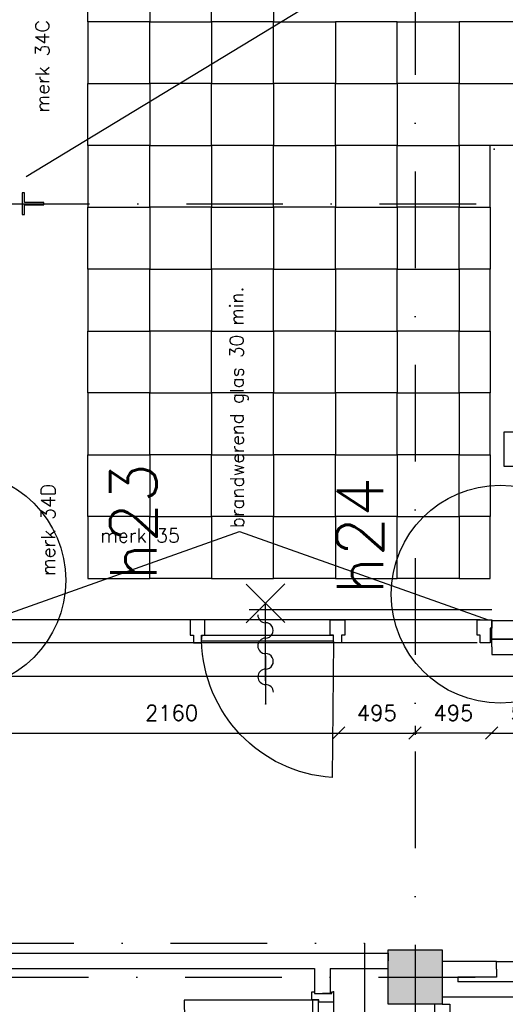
# Model space of a CAD drawing. Extents: x -33346 to 151546, y -8083 to 129543.
# Tile 28 of 68: x 37125 to 40265, y 37471 to 43836. Entities that reach past the tile are written whole.
import ezdxf

# ---------------------------------------------------------------- set-up
doc = ezdxf.new("R2010")
doc.units = 0
doc.header["$LTSCALE"] = 50
doc.header["$MEASUREMENT"] = 0
doc.header["$PDSIZE"] = -1
doc.linetypes.add('DASHDOT', pattern=[25, 12.5, -6.25, 0, -6.25])
doc.linetypes.add('XREF2$0$DASHDOT', pattern=[25, 12.5, -6.25, 0, -6.25])
doc.layers.get('0').update_dxf_attribs({"linetype": 'CONTINUOUS'})
doc.layers.get('DEFPOINTS').update_dxf_attribs({"linetype": 'CONTINUOUS'})
for name, color, linetype in [('_BESTAAND_ONGEWIJZIGD', 8, 'CONTINUOUS'), ('_BRANDCOMPART', 6, 'DASHDOT'), ('_DETAILNUMMERS', 4, 'CONTINUOUS'), ('_DETAILNUMMERSTEKST', 4, 'CONTINUOUS'), ('_KOLOMBESTAAND', 212, 'CONTINUOUS'), ('A--01A1_ACEER', 1, 'CONTINUOUS'), ('A--L21--', 3, 'CONTINUOUS'), ('A--L21A1_BUITENWAND', 1, 'CONTINUOUS'), ('A--L22A1_BINNENWAND', 1, 'CONTINUOUS'), ('A--L22A2_BINNENWAND', 2, 'CONTINUOUS'), ('A--L27A1_DAKEN', 1, 'CONTINUOUS'), ('A--L28--', 7, 'CONTINUOUS'), ('A--L28D4_KONSTRUKTIES', 4, 'CONTINUOUS'), ('A--L32--', 7, 'CONTINUOUS'), ('A--L32--_F-23-', 2, 'CONTINUOUS'), ('A--L32--_F123-', 1, 'CONTINUOUS'), ('A--L65--', 7, 'CONTINUOUS'), ('A--L65--_F-23-', 7, 'CONTINUOUS'), ('A--L65--_F123-', 7, 'CONTINUOUS'), ('A--M$1A-_F123-', 1, 'CONTINUOUS'), ('A--T01A-70_TEKST', 5, 'CONTINUOUS'), ('TEKST_KOZIJNMERK', 2, 'CONTINUOUS'), ('X--LR---_CP', 7, 'CONTINUOUS'), ('XREF2$0$A--L$7AC3-_STRAMIE', 3, 'XREF2$0$DASHDOT'), ('XREF2$0$A--T$7A8-_STRAMIEN', 8, 'XREF2$0$DASHDOT')]:
    doc.layers.add(name, color=color, linetype=linetype)
doc.styles.add('ALFA-0_25', font='ROMANS')
doc.styles.add('B-01', font='SIMPLEX.SHX', dxfattribs={"width": 0.8, "height": 4.5})
doc.styles.add('HIEMSTRA', font='romans.shx')
doc.linetypes.add('BATTING', pattern='A,0.0001,-0.1,[134,ltypeshp.shx,S=0.1,R=0,X=-0.1,Y=0],-0.2,[134,ltypeshp.shx,S=0.1,R=180,X=0.1,Y=0],-0.1', length=0.4001)
doc.dimstyles.get("Standard").update_dxf_attribs({"dimscale": 40, "dimtxt": 2.5, "dimasz": 2, "dimexe": 0.3, "dimexo": 0.3, "dimgap": 2, "dimtad": 1, "dimdec": 0, "dimzin": 0, "dimtxsty": 'HIEMSTRA', "dimblk1": 'OBLIQUE', "dimblk2": 'OBLIQUE', "dimsah": 1, "dimcen": -0.09, "dimdle": 0.3, "dimse1": 1, "dimclrd": 2, "dimclre": 2, "dimclrt": 3, "dimazin": 3, "dimtfac": 1, "dimtdec": 4, "dimtofl": 0, "dimtmove": 0, "dimatfit": 3, "dimtvp": 625, "dimtolj": 1, "dimtzin": 0})

# ---------------------------------------------------------------- blocks, each defined once
blk = doc.blocks.new('*U939')
at = {"layer": 'A--L21--', "color": 8, "linetype": 'CONTINUOUS'}
for points in [[(-50, 50), (-50, 50), (-1188.9, 50), (-1188.9, 50)], [(50, -50), (50, -50), (-1288.9, -50), (-1288.9, -50)]]:
    blk.add_lwpolyline(points, dxfattribs=at)
blk = doc.blocks.new('*U937')
at = {"layer": 'A--L21--', "color": 8, "linetype": 'CONTINUOUS'}
for points in [[(0, 0), (0, 50), (-351.6, 50), (-351.6, 50)], [(0, 0), (0, -50), (-251.6, -50), (-251.6, -50)]]:
    blk.add_lwpolyline(points, dxfattribs=at)
blk = doc.blocks.new('*U936')
at = {"layer": 'A--L21--', "color": 8, "linetype": 'CONTINUOUS'}
for points in [[(-50, 50), (-50, 50), (-50, -180), (-50, -180)], [(50, -50), (50, -50), (50, -80), (50, -80)]]:
    blk.add_lwpolyline(points, dxfattribs=at)
blk = doc.blocks.new('*U917')
at = {"layer": 'A--L21--', "color": 8, "linetype": 'CONTINUOUS'}
for points in [[(0, 0), (0, 50), (399.8, 50), (399.8, 50)], [(0, 0), (0, -50), (499.8, -50), (499.8, -50)]]:
    blk.add_lwpolyline(points, dxfattribs=at)
blk = doc.blocks.new('DR_830BE')
at = {"layer": '_BESTAAND_ONGEWIJZIGD'}
blk.add_line((67, 0), (865, 0), dxfattribs=at)
for points in [[(0, -9), (0, 0), (67, 0), (67, -93.8), (52, -93.8), (52, -139), (0, -139), (0, -121), (12, -121), (12, -9), (0, -9)], [(932, -9), (932, 0), (865, 0), (865, -93.8), (880, -93.8), (880, -139), (932, -139), (932, -121), (920, -121), (920, -9), (932, -9)]]:
    blk.add_lwpolyline(points, close=True, dxfattribs=at)
at = {"layer": '_BESTAAND_ONGEWIJZIGD', "linetype": 'CONTINUOUS'}
blk.add_lwpolyline([(54, -95.6), (54, -135.6), (880.1, -135.6), (877.1, -95.6), (54, -95.6)], close=True, dxfattribs=at)
blk.add_lwpolyline([(54, -135.6), (54, -965.6, 0.414214), (884, -135.6)], format="xyb", dxfattribs=at)
at = {"layer": 'A--L32--_F-23-', "color": 2, "linetype": 'CONTINUOUS'}
blk.add_lwpolyline([(54, -95.6), (54, -135.6), (880.1, -135.6), (877.1, -95.6), (54, -95.6)], close=True, dxfattribs=at)
at = {"layer": 'X--LR---_CP', "linetype": 'CONTINUOUS'}
blk.add_point((0, 0), dxfattribs=at)
blk.add_point((0, 0), dxfattribs=at)
at = {"layer": 'X--LR---_CP', "color": 1, "linetype": 'CONTINUOUS'}
blk.add_point((932, 0), dxfattribs=at)
blk.add_point((932, 0), dxfattribs=at)
blk.add_point((932, 0), dxfattribs=at)
blk = doc.blocks.new('*U838')
at = {"layer": 'A--L21--', "color": 8, "linetype": 'CONTINUOUS'}
for points in [[(0, 0), (-50, 0), (-50, -921.3), (-50, -921.3)], [(0, 0), (50, 0), (50, -971.3), (50, -971.3)]]:
    blk.add_lwpolyline(points, dxfattribs=at)
blk = doc.blocks.new('*U836')
at = {"layer": 'A--L21--', "color": 8, "linetype": 'CONTINUOUS'}
for points in [[(-50, -50), (-50, -50), (-50, -212.2), (0, -212.2)], [(50, -50), (50, -50), (50, -212.2), (0, -212.2)]]:
    blk.add_lwpolyline(points, dxfattribs=at)
blk = doc.blocks.new('S060204-')
at = {"layer": 'A--L65--_F-23-', "color": 255}
blk.add_circle((0, 0), 0.0123, dxfattribs=at)
at = {"layer": 'A--L65--_F123-', "color": 1, "linetype": 'CONTINUOUS'}
for points in [[(-1.25, 6.25), (1.25, 3.75)], [(1.25, 6.25), (-1.25, 3.75)], [(0, 0), (0, 5)]]:
    blk.add_lwpolyline(points, dxfattribs=at)
blk = doc.blocks.new('S060205B')
at = {"layer": 'A--L65--_F-23-', "color": 255}
blk.add_circle((0, 0), 0.0123, dxfattribs=at)
at = {"layer": 'A--L65--_F123-', "color": 1, "linetype": 'CONTINUOUS'}
for points in [[(-0.5, 5.75, 0.41), (0, 5.25)], [(0, 4.25, 1), (0, 5.25)], [(0, 4.25, 1), (0, 3.25)], [(0, 2.25, 1), (0, 3.25)], [(0, 2.25, 1), (0, 1.25)], [(0.5, 0.75, 0.41), (0, 1.25)]]:
    blk.add_lwpolyline(points, format="xyb", dxfattribs=at)
blk.add_lwpolyline([(0, 0), (0, 6.25)], dxfattribs=at)
at = {"layer": 'A--L65--', "xscale": -1}
blk.add_blockref('S060204-', (0, 1.5), dxfattribs=at)
blk.add_blockref('S060204-', (0, 1.5), dxfattribs=at)
blk = doc.blocks.new('_OBLIQUE')
at = {"color": 0, "linetype": 'BYBLOCK'}
blk.add_line((-0.5, -0.5), (0.5, 0.5), dxfattribs=at)
blk = doc.blocks.new('*D126')
at = {"color": 2, "linetype": 'BYBLOCK'}
for p, q in [((40677, 39719.9), (40677, 39212.5)), ((40165.2, 39224.5), (40689, 39224.5))]:
    blk.add_line(p, q, dxfattribs=at)
at = {"layer": 'DEFPOINTS', "color": 0, "linetype": 'BYBLOCK'}
for p in [(40177.2, 39731.9), (40677, 39731.9), (40677, 39224.5)]:
    blk.add_point(p, dxfattribs=at)
at = {"color": 2, "linetype": 'BYBLOCK', "xscale": 80, "yscale": 80, "zscale": 80, "rotation": 180}
blk.add_blockref('_OBLIQUE', (40177.2, 39224.5), dxfattribs=at)
at = {"color": 2, "linetype": 'BYBLOCK', "xscale": 80, "yscale": 80, "zscale": 80}
blk.add_blockref('_OBLIQUE', (40677, 39224.5), dxfattribs=at)
at = {"color": 3, "linetype": 'BYBLOCK', "insert": (40427.1, 39354.5), "char_height": 100, "attachment_point": 5, "style": 'HIEMSTRA'}
blk.add_mtext('\\A1;500', dxfattribs=at)
blk = doc.blocks.new('XREF2')
at = {"layer": 'XREF2$0$A--L$7AC3-_STRAMIE'}
blk.add_line((-66174.285, 5400), (-500, 5400), dxfattribs=at)
at = {"layer": 'XREF2$0$A--T$7A8-_STRAMIEN', "color": 8}
for p, q in [((-35934.938, 28110.192), (-35934.938, -7328.621)), ((-66167.142, 10400), (-540.602, 10400))]:
    blk.add_line(p, q, dxfattribs=at)
blk = doc.blocks.new('*D396')
at = {"color": 2, "linetype": 'BYBLOCK'}
for p, q in [((40189.2, 39224.5), (39670, 39224.5)), ((39682, 39270.4), (39682, 39212.5))]:
    blk.add_line(p, q, dxfattribs=at)
at = {"layer": 'DEFPOINTS', "color": 0, "linetype": 'BYBLOCK'}
for p in [(40177.2, 39731.9), (39682, 39282.4), (39682, 39224.5)]:
    blk.add_point(p, dxfattribs=at)
at = {"color": 2, "linetype": 'BYBLOCK', "xscale": 80, "yscale": 80, "zscale": 80, "rotation": 180}
blk.add_blockref('_OBLIQUE', (39682, 39224.5), dxfattribs=at)
at = {"color": 2, "linetype": 'BYBLOCK', "xscale": 80, "yscale": 80, "zscale": 80}
blk.add_blockref('_OBLIQUE', (40177.2, 39224.5), dxfattribs=at)
at = {"color": 3, "linetype": 'BYBLOCK', "insert": (39929.6, 39354.5), "char_height": 100, "attachment_point": 5, "style": 'HIEMSTRA'}
blk.add_mtext('\\A1;495', dxfattribs=at)
blk = doc.blocks.new('*D397')
at = {"color": 2, "linetype": 'BYBLOCK'}
for p, q in [((39174.9, 39224.5), (39694, 39224.5)), ((39682, 39270.4), (39682, 39212.5))]:
    blk.add_line(p, q, dxfattribs=at)
at = {"layer": 'DEFPOINTS', "color": 0, "linetype": 'BYBLOCK'}
for p in [(39186.9, 39731.9), (39682, 39282.4), (39682, 39224.5)]:
    blk.add_point(p, dxfattribs=at)
at = {"color": 2, "linetype": 'BYBLOCK', "xscale": 80, "yscale": 80, "zscale": 80, "rotation": 180}
blk.add_blockref('_OBLIQUE', (39186.9, 39224.5), dxfattribs=at)
at = {"color": 2, "linetype": 'BYBLOCK', "xscale": 80, "yscale": 80, "zscale": 80}
blk.add_blockref('_OBLIQUE', (39682, 39224.5), dxfattribs=at)
at = {"color": 3, "linetype": 'BYBLOCK', "insert": (39434.5, 39354.5), "char_height": 100, "attachment_point": 5, "style": 'HIEMSTRA'}
blk.add_mtext('\\A1;495', dxfattribs=at)
blk = doc.blocks.new('*D398')
at = {"color": 2, "linetype": 'BYBLOCK'}
blk.add_line((37015, 39224.5), (39198.9, 39224.5), dxfattribs=at)
at = {"layer": 'DEFPOINTS', "color": 0, "linetype": 'BYBLOCK'}
for p in [(37027, 39731.9), (39186.9, 39224.5), (39186.9, 39224.5)]:
    blk.add_point(p, dxfattribs=at)
at = {"color": 2, "linetype": 'BYBLOCK', "xscale": 80, "yscale": 80, "zscale": 80, "rotation": 180}
blk.add_blockref('_OBLIQUE', (37027, 39224.5), dxfattribs=at)
at = {"color": 2, "linetype": 'BYBLOCK', "xscale": 80, "yscale": 80, "zscale": 80}
blk.add_blockref('_OBLIQUE', (39186.9, 39224.5), dxfattribs=at)
at = {"color": 3, "linetype": 'BYBLOCK', "insert": (38107, 39354.5), "char_height": 100, "attachment_point": 5, "style": 'HIEMSTRA'}
blk.add_mtext('\\A1;2160', dxfattribs=at)
blk = doc.blocks.new('*U526')
at = {"layer": 'A--L21--', "color": 8, "linetype": 'CONTINUOUS'}
for points in [[(0, 50), (0, 50), (424.9, 50), (424.9, 0)], [(50, -50), (50, -50), (424.9, -50), (424.9, 0)]]:
    blk.add_lwpolyline(points, dxfattribs=at)
blk = doc.blocks.new('*U525')
at = {"layer": 'A--L21--', "color": 8, "linetype": 'CONTINUOUS'}
for points in [[(0, 0), (0, 50), (2267.1, 50), (2267.1, 50)], [(0, 0), (0, -50), (2217.1, -50), (2217.1, -50)]]:
    blk.add_lwpolyline(points, dxfattribs=at)

msp = doc.modelspace()

# ---------------------------------------------------------------- hatches: boundary and pattern name
at = {"layer": '_KOLOMBESTAAND'}
msp.add_hatch(color=256, dxfattribs=at).paths.add_polyline_path([(39857, 37821.9), (39857, 37471.9), (39507, 37471.9), (39507, 37821.9)])

# ---------------------------------------------------------------- linework, layer by layer
at = {"layer": '_BESTAAND_ONGEWIJZIGD', "linetype": 'CONTINUOUS'}
msp.add_line((40208.8, 37746.9), (40928.8, 37746.9), dxfattribs=at)
msp.add_lwpolyline([(40377.2, 41171.9), (40377.2, 41071.9), (40577, 41071.9), (40577, 39831.9), (40177.2, 39831.9), (40177.2, 39951.9), (40457, 39951.9), (40457, 40948.2), (40257.2, 40948.2), (40257.2, 41171.9)], close=True, dxfattribs=at)
msp.add_point((40192.2, 42998.9), dxfattribs=at)
msp.add_point((40192.2, 42998.9), dxfattribs=at)
at = {"layer": '_BRANDCOMPART', "color": 4, "linetype": 'BATTING', "ltscale": 10}
msp.add_lwpolyline([(33400.4, 39592.8), (40677, 39592.8)], dxfattribs=at)
at = {"layer": '_BRANDCOMPART'}
msp.add_lwpolyline([(23691, 20792), (23941.9, 22067), (23942, 22067.3), (24521.2, 25043.9), (23048.6, 25343.6), (25599.2, 37865.5), (25599.2, 37865.5), (39355.5, 37865.5), (39355.5, 37865.5), (39355.5, 28729.3)], dxfattribs=at)
at = {"layer": '_DETAILNUMMERS'}
for centre in [(36717.8, 40211.9), (40231.8, 40122.1)]:
    msp.add_circle(centre, 704.5, dxfattribs=at)
at = {"layer": 'A--01A1_ACEER'}
for p, q in [((40103.2, 39956.9), (36896, 39956.9)), ((40082.2, 39806.9), (36896, 39806.9))]:
    msp.add_line(p, q, dxfattribs=at)
at = {"layer": 'A--L21A1_BUITENWAND'}
for p, q in [((36999.8, 39978.3, 0), (38547.1, 40527.4)), ((38547.1, 40527.4), (40155.2, 39956.9))]:
    msp.add_line(p, q, dxfattribs=at)
at = {"layer": 'A--L22A1_BINNENWAND'}
for points in [[(37566.1, 43823.5), (37566.1, 44223.5), (37966.1, 44223.5), (37966.1, 43823.5)], [(38366.1, 43823.5), (38366.1, 44223.5), (37966.1, 44223.5), (37966.1, 43823.5)], [(38366.1, 43823.5), (38366.1, 44223.5), (38766.1, 44223.5), (38766.1, 43823.5)], [(37566.1, 43823.5), (37566.1, 43423.5), (37966.1, 43423.5), (37966.1, 43823.5)], [(38366.1, 43823.5), (38366.1, 43423.5), (37966.1, 43423.5), (37966.1, 43823.5)], [(38366.1, 43823.5), (38366.1, 43423.5), (38766.1, 43423.5), (38766.1, 43823.5)], [(39166.1, 43823.5), (39166.1, 43423.5), (38766.1, 43423.5), (38766.1, 43823.5)], [(39166.1, 43823.5), (39166.1, 43423.5), (39566.1, 43423.5), (39566.1, 43823.5)], [(39966.1, 43823.5), (39966.1, 43423.5), (39566.1, 43423.5), (39566.1, 43823.5)], [(39966.1, 43823.5), (39966.1, 43423.5), (40366.1, 43423.5), (40366.1, 43823.5)], [(37566.1, 43023.5), (37566.1, 43423.5), (37966.1, 43423.5), (37966.1, 43023.5)], [(38366.1, 43023.5), (38366.1, 43423.5), (37966.1, 43423.5), (37966.1, 43023.5)], [(38366.1, 43023.5), (38366.1, 43423.5), (38766.1, 43423.5), (38766.1, 43023.5)], [(39166.1, 43023.5), (39166.1, 43423.5), (38766.1, 43423.5), (38766.1, 43023.5)], [(39166.1, 43023.5), (39166.1, 43423.5), (39566.1, 43423.5), (39566.1, 43023.5)], [(39966.1, 43023.5), (39966.1, 43423.5), (39566.1, 43423.5), (39566.1, 43023.5)], [(39966.1, 43023.5), (39966.1, 43423.5), (40366.1, 43423.5), (40366.1, 43023.5)], [(37566.1, 43023.5), (37566.1, 42623.5), (37966.1, 42623.5), (37966.1, 43023.5)], [(38366.1, 43023.5), (38366.1, 42623.5), (37966.1, 42623.5), (37966.1, 43023.5)], [(38366.1, 43023.5), (38366.1, 42623.5), (38766.1, 42623.5), (38766.1, 43023.5)], [(39166.1, 43023.5), (39166.1, 42623.5), (38766.1, 42623.5), (38766.1, 43023.5)], [(39166.1, 43023.5), (39166.1, 42623.5), (39566.1, 42623.5), (39566.1, 43023.5)], [(39966.1, 43023.5), (39966.1, 42623.5), (39566.1, 42623.5), (39566.1, 43023.5)], [(40166.1, 42623.5), (40166.1, 43023.5), (39966.1, 43023.5), (39966.1, 42623.5)], [(37566.1, 42223.5), (37566.1, 42623.5), (37966.1, 42623.5), (37966.1, 42223.5)], [(38366.1, 42223.5), (38366.1, 42623.5), (37966.1, 42623.5), (37966.1, 42223.5)], [(38366.1, 42223.5), (38366.1, 42623.5), (38766.1, 42623.5), (38766.1, 42223.5)], [(39166.1, 42223.5), (39166.1, 42623.5), (38766.1, 42623.5), (38766.1, 42223.5)], [(39166.1, 42223.5), (39166.1, 42623.5), (39566.1, 42623.5), (39566.1, 42223.5)], [(39966.1, 42223.5), (39966.1, 42623.5), (39566.1, 42623.5), (39566.1, 42223.5)], [(40166.1, 42623.5), (40166.1, 42223.5), (39966.1, 42223.5), (39966.1, 42623.5)], [(37566.1, 42223.5), (37566.1, 41823.5), (37966.1, 41823.5), (37966.1, 42223.5)], [(38366.1, 42223.5), (38366.1, 41823.5), (37966.1, 41823.5), (37966.1, 42223.5)], [(38366.1, 42223.5), (38366.1, 41823.5), (38766.1, 41823.5), (38766.1, 42223.5)], [(39166.1, 42223.5), (39166.1, 41823.5), (38766.1, 41823.5), (38766.1, 42223.5)], [(39166.1, 42223.5), (39166.1, 41823.5), (39566.1, 41823.5), (39566.1, 42223.5)], [(39966.1, 42223.5), (39966.1, 41823.5), (39566.1, 41823.5), (39566.1, 42223.5)], [(40166.1, 41823.5), (40166.1, 42223.5), (39966.1, 42223.5), (39966.1, 41823.5)], [(37566.1, 41423.5), (37566.1, 41823.5), (37966.1, 41823.5), (37966.1, 41423.5)], [(38366.1, 41423.5), (38366.1, 41823.5), (37966.1, 41823.5), (37966.1, 41423.5)], [(38366.1, 41423.5), (38366.1, 41823.5), (38766.1, 41823.5), (38766.1, 41423.5)], [(39166.1, 41423.5), (39166.1, 41823.5), (38766.1, 41823.5), (38766.1, 41423.5)], [(39166.1, 41423.5), (39166.1, 41823.5), (39566.1, 41823.5), (39566.1, 41423.5)], [(39966.1, 41423.5), (39966.1, 41823.5), (39566.1, 41823.5), (39566.1, 41423.5)], [(40166.1, 41823.5), (40166.1, 41423.5), (39966.1, 41423.5), (39966.1, 41823.5)], [(37566.1, 41423.5), (37566.1, 41023.5), (37966.1, 41023.5), (37966.1, 41423.5)], [(38366.1, 41423.5), (38366.1, 41023.5), (37966.1, 41023.5), (37966.1, 41423.5)], [(38366.1, 41423.5), (38366.1, 41023.5), (38766.1, 41023.5), (38766.1, 41423.5)], [(39166.1, 41423.5), (39166.1, 41023.5), (38766.1, 41023.5), (38766.1, 41423.5)], [(39166.1, 41423.5), (39166.1, 41023.5), (39566.1, 41023.5), (39566.1, 41423.5)], [(39966.1, 41423.5), (39966.1, 41023.5), (39566.1, 41023.5), (39566.1, 41423.5)], [(40166.1, 41023.5), (40166.1, 41423.5), (39966.1, 41423.5), (39966.1, 41023.5)], [(37566.1, 40623.5), (37566.1, 41023.5), (37966.1, 41023.5), (37966.1, 40623.5)], [(38366.1, 40623.5), (38366.1, 41023.5), (37966.1, 41023.5), (37966.1, 40623.5)], [(38366.1, 40623.5), (38366.1, 41023.5), (38766.1, 41023.5), (38766.1, 40623.5)], [(39166.1, 40623.5), (39166.1, 41023.5), (38766.1, 41023.5), (38766.1, 40623.5)], [(39166.1, 40623.5), (39166.1, 41023.5), (39566.1, 41023.5), (39566.1, 40623.5)], [(39966.1, 40623.5), (39966.1, 41023.5), (39566.1, 41023.5), (39566.1, 40623.5)], [(40166.1, 41023.5), (40166.1, 40623.5), (39966.1, 40623.5), (39966.1, 41023.5)], [(37566.1, 40623.5), (37566.1, 40223.5), (37966.1, 40223.5), (37966.1, 40623.5)], [(38366.1, 40623.5), (38366.1, 40223.5), (37966.1, 40223.5), (37966.1, 40623.5)], [(38366.1, 40623.5), (38366.1, 40223.5), (38766.1, 40223.5), (38766.1, 40623.5)], [(39166.1, 40623.5), (39166.1, 40223.5), (38766.1, 40223.5), (38766.1, 40623.5)], [(39166.1, 40623.5), (39166.1, 40223.5), (39566.1, 40223.5), (39566.1, 40623.5)], [(39966.1, 40623.5), (39966.1, 40223.5), (39566.1, 40223.5), (39566.1, 40623.5)], [(40166.1, 40223.5), (40166.1, 40623.5), (39966.1, 40623.5), (39966.1, 40223.5)]]:
    msp.add_lwpolyline(points, close=True, dxfattribs=at)
at = {"layer": 'A--L22A2_BINNENWAND', "elevation": 0}
for points in [[(38248.7, 39806.9), (38301.6, 39806.9), (38301.6, 39857.9), (38322.6, 39857.9), (38322.6, 39956.9), (38249.6, 39956.9), (38227.6, 39956.9), (38227.7, 39941.9), (38227.7, 39857.9), (38248.7, 39857.9)], [(39206.4, 39806.9), (39153.4, 39806.9), (39153.4, 39857.9), (39132.4, 39857.9), (39132.4, 39956.9), (39205.4, 39956.9), (39227.4, 39956.9), (39227.4, 39941.9), (39227.4, 39857.9), (39206.4, 39857.9)]]:
    msp.add_lwpolyline(points, close=True, dxfattribs=at)
at = {"layer": 'A--L22A2_BINNENWAND'}
msp.add_lwpolyline([(40168.2, 39806.9), (40103.2, 39806.9), (40103.2, 39857.9), (40082.2, 39857.9), (40082.2, 39956.9), (40155.2, 39956.9), (40177.2, 39956.9), (40177.2, 39941.9), (40177.2, 39902.9), (40168.2, 39902.9)], close=True, dxfattribs=at)
at = {"layer": 'A--L27A1_DAKEN'}
msp.add_line((37166.1, 42823.5), (45468.1, 47862), dxfattribs=at)
at = {"layer": 'A--L28--', "color": 3}
msp.add_lwpolyline([(39857, 37821.9), (39857, 37471.9), (39507, 37471.9), (39507, 37821.9)], close=True, dxfattribs=at)
at = {"layer": 'A--L28D4_KONSTRUKTIES'}
msp.add_lwpolyline([(37140, 42576.8), (37155, 42576.8), (37155, 42639.3), (37280, 42639.3), (37280, 42654.3), (37155, 42654.3), (37155, 42716.8), (37140, 42716.8)], close=True, dxfattribs=at)
at = {"layer": 'A--L32--_F-23-', "color": 2, "linetype": 'CONTINUOUS', "elevation": 0}
msp.add_lwpolyline([(39151.1, 39857.9), (39151.1, 39817.9), (38300.9, 39817.9), (38303.9, 39857.9), (39151.1, 39857.9)], close=True, dxfattribs=at)
at = {"layer": 'A--L32--_F123-', "color": 1}
msp.add_line((38609.2, 40023.5), (40177.2, 40023.5), dxfattribs=at)
at = {"layer": 'A--L32--_F123-', "color": 1, "linetype": 'CONTINUOUS', "elevation": 0}
msp.add_lwpolyline([(39153.1, 39816.4), (39144.7, 38936.9, -0.388149), (38301.6, 39820.9)], format="xyb", dxfattribs=at)

# ---------------------------------------------------------------- block references
at = {"layer": '_BESTAAND_ONGEWIJZIGD', "linetype": 'CONTINUOUS'}
msp.add_blockref('*U917', (40177.2, 39781.9), dxfattribs=at)
at = {"layer": 'A--L21--', "linetype": 'CONTINUOUS'}
for name, p in [('*U526', (39082.2, 37751.9)), ('*U836', (39082.2, 37751.9)), ('*U937', (40208.8, 37696.9)), ('*U936', (39907.2, 37696.9)), ('*U939', (41146.1, 37566.9)), ('*U838', (39857.3, 37471.9))]:
    msp.add_blockref(name, p, dxfattribs=at)
at = {"layer": 'A--L32--'}
msp.add_blockref('*U525', (36815, 37751.9), dxfattribs=at)
at = {"layer": 'A--L32--', "rotation": 270}
msp.add_blockref('DR_830BE', (39153.2, 37551.7), dxfattribs=at)
at = {"layer": 'A--L65--', "xscale": 100, "yscale": 100, "zscale": 2, "rotation": 0.1699060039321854}
msp.add_blockref('S060205B', (38715.8, 39412.9, 0), dxfattribs=at)
at = {"layer": 'A--T01A-70_TEKST', "color": 4}
msp.add_blockref('XREF2', (75617.3, 32246.9), dxfattribs=at)

# ---------------------------------------------------------------- texts
at = {"layer": '_DETAILNUMMERSTEKST', "style": 'ALFA-0_25'}
for s, p in [('h23', (38010, 40210.9)), ('h24', (39474.7, 40121.1))]:
    msp.add_text(s, height=300, rotation=90, dxfattribs=at).set_placement(p)
at = {"layer": 'TEKST_KOZIJNMERK'}
for s, height, rotation, style, p in [('merk 34C', 90, 90, 'B-01', (37316.5, 43236)), ('brandwerend glas 30 min.', 87.5, 90.17769, 'ALFA-0_25', (38575.2, 40550.5)), ('merk 34D', 90, 90, 'B-01', (37353.8, 40239.5))]:
    msp.add_text(s, height=height, rotation=rotation, dxfattribs=dict(at, style=style)).set_placement(p)
at = {"layer": 'TEKST_KOZIJNMERK', "style": 'B-01'}
msp.add_text('merk 35', height=90, dxfattribs=at).set_placement((37644.2, 40456.5))

# ---------------------------------------------------------------- dimensions: what is measured, and where the dimension line sits
at = {"layer": 'A--M$1A-_F123-', "linetype": 'CONTINUOUS'}
for base, p1, p2, picture, middle in [((39186.9, 39224.5), (37027, 39731.9), (39186.9, 39224.5), '*D398', (38107, 39354.5)), ((39682, 39224.5), (39186.9, 39731.9), (39682, 39282.4), '*D397', (39434.5, 39354.5)), ((39682, 39224.5), (40177.2, 39731.9), (39682, 39282.4), '*D396', (39929.6, 39354.5)), ((40677, 39224.5), (40177.2, 39731.9), (40677, 39731.9), '*D126', (40427.1, 39354.5))]:
    dim = msp.add_linear_dim(base=base, p1=p1, p2=p2, dimstyle='STANDARD', dxfattribs=at)
    dim.commit()
    dim.dimension.update_dxf_attribs({"geometry": picture, "text_midpoint": middle})

doc.saveas('drawing.dxf')
